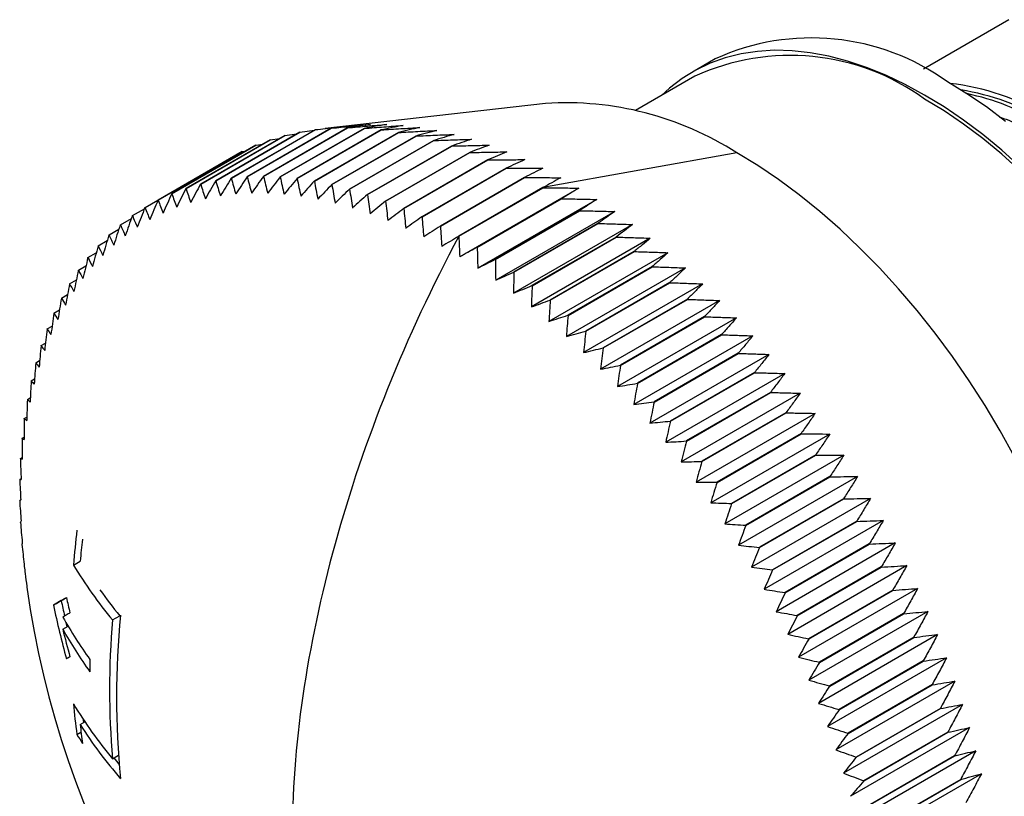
# Model space of a CAD drawing. Header units: millimetres. Extents: x 0 to 279, y 0 to 216.
# Tile 12 of 13: x 200 to 231, y 169 to 193. Entities that reach past the tile are written whole.
import ezdxf

# ---------------------------------------------------------------- set-up
doc = ezdxf.new("R2010")
doc.units = ezdxf.units.MM

msp = doc.modelspace()

# ---------------------------------------------------------------- linework, layer by layer
for p, q in [((230.79, 193.154), (228.141, 191.625)), ((221.686, 191.94), (220.979, 191.532)), ((221.054, 191.402), (219.216, 190.341)), ((216.431, 190.56), (209.599, 189.782)), ((208.346, 189.567), (205.737, 188.061)), ((205.741, 188.061), (208.35, 189.568)), ((208.814, 189.672), (206.205, 188.166)), ((206.209, 188.167), (208.818, 189.673)), ((209.296, 189.747), (206.687, 188.241)), ((206.691, 188.242), (209.299, 189.748)), ((209.789, 189.791), (207.18, 188.285)), ((207.184, 188.286), (209.793, 189.792)), ((210.295, 189.805), (207.686, 188.299)), ((207.69, 188.299), (210.299, 189.805)), ((210.81, 189.788), (208.201, 188.281)), ((208.206, 188.281), (210.814, 189.787)), ((208.35, 189.568), (208.723, 189.619)), ((211.336, 189.739), (208.727, 188.233)), ((208.731, 188.233), (211.34, 189.739)), ((208.818, 189.673), (209.264, 189.729)), ((211.87, 189.661), (209.261, 188.154)), ((209.266, 188.154), (211.874, 189.66)), ((212.412, 189.551), (209.804, 188.045)), ((209.808, 188.044), (212.417, 189.55)), ((207.453, 189.264), (204.844, 187.758)), ((204.847, 187.76), (207.456, 189.266)), ((207.892, 189.431), (205.283, 187.925)), ((205.287, 187.926), (207.896, 189.432)), ((207.456, 189.266), (207.668, 189.301)), ((207.896, 189.432), (208.191, 189.477)), ((212.962, 189.411), (210.353, 187.905)), ((210.357, 187.904), (212.966, 189.41)), ((213.517, 189.241), (210.908, 187.735)), ((210.912, 187.734), (213.521, 189.24)), ((207.029, 189.068), (204.42, 187.562)), ((204.424, 187.564), (207.033, 189.07)), ((207.033, 189.07), (207.155, 189.092)), ((214.077, 189.041), (211.468, 187.535)), ((211.472, 187.534), (214.081, 189.04)), ((222.359, 189.03), (216.347, 187.951)), ((204.016, 187.339), (206.625, 188.845)), ((206.625, 188.845), (206.65, 188.85)), ((214.641, 188.812), (212.032, 187.306)), ((212.036, 187.304), (214.645, 188.81)), ((215.208, 188.554), (212.599, 187.048)), ((212.603, 187.045), (215.212, 188.552)), ((215.777, 188.267), (213.168, 186.761)), ((213.172, 186.758), (215.781, 188.264)), ((216.347, 187.951), (213.738, 186.446)), ((213.742, 186.443), (216.351, 187.949)), ((217.458, 187.935), (213.77, 185.806)), ((216.917, 187.609), (214.308, 186.103)), ((214.312, 186.1), (216.921, 187.606)), ((218.016, 187.586), (214.328, 185.457)), ((203.626, 187.084), (203.998, 187.299)), ((217.486, 187.239), (214.877, 185.733)), ((214.881, 185.73), (217.49, 187.236)), ((218.572, 187.211), (214.884, 185.082)), ((203.253, 186.801), (203.592, 186.996)), ((219.125, 186.81), (215.438, 184.682)), ((218.053, 186.843), (215.444, 185.337)), ((215.448, 185.334), (218.057, 186.84)), ((202.899, 186.489), (203.207, 186.667)), ((202.564, 186.15), (202.844, 186.312)), ((219.676, 186.385), (215.988, 184.256)), ((218.617, 186.421), (216.008, 184.915)), ((216.012, 184.912), (218.621, 186.418)), ((202.248, 185.784), (202.503, 185.931)), ((220.222, 185.936), (216.534, 183.807)), ((219.177, 185.975), (216.568, 184.469)), ((216.572, 184.465), (219.181, 185.971)), ((201.953, 185.392), (202.184, 185.525)), ((220.762, 185.464), (217.075, 183.335)), ((219.732, 185.504), (217.123, 183.998)), ((217.127, 183.994), (219.736, 185.5)), ((201.678, 184.973), (201.887, 185.094)), ((221.297, 184.969), (217.609, 182.84)), ((220.281, 185.01), (217.672, 183.504)), ((217.676, 183.5), (220.285, 185.006)), ((201.425, 184.53), (201.613, 184.639)), ((221.824, 184.453), (218.136, 182.324)), ((220.823, 184.494), (218.214, 182.988)), ((218.218, 182.984), (220.827, 184.49)), ((201.193, 184.063), (201.362, 184.161)), ((222.343, 183.916), (218.655, 181.787)), ((221.358, 183.956), (218.749, 182.45)), ((218.753, 182.446), (221.362, 183.952)), ((200.983, 183.572), (201.135, 183.66)), ((200.795, 183.058), (200.931, 183.137)), ((222.853, 183.359), (219.165, 181.23)), ((221.883, 183.397), (219.274, 181.891)), ((219.278, 181.887), (221.887, 183.393)), ((222.399, 182.819), (219.79, 181.313)), ((219.794, 181.309), (222.403, 182.815)), ((200.63, 182.523), (200.75, 182.593)), ((223.353, 182.784), (219.665, 180.655)), ((223.842, 182.191), (220.154, 180.062)), ((222.904, 182.223), (220.295, 180.717)), ((220.299, 180.712), (222.908, 182.218)), ((200.488, 181.968), (200.594, 182.029)), ((224.319, 181.582), (220.631, 179.453)), ((223.398, 181.609), (220.789, 180.103)), ((220.793, 180.098), (223.402, 181.604)), ((200.37, 181.392), (200.462, 181.445)), ((224.784, 180.957), (221.096, 178.828)), ((223.88, 180.978), (221.271, 179.472)), ((221.274, 179.467), (223.883, 180.973)), ((200.274, 180.798), (200.353, 180.844)), ((200.203, 180.186), (200.27, 180.225)), ((225.236, 180.317), (221.548, 178.188)), ((224.348, 180.332), (221.739, 178.826)), ((221.743, 178.821), (224.351, 180.327)), ((200.155, 179.558), (200.21, 179.59)), ((225.673, 179.664), (221.985, 177.535)), ((224.802, 179.672), (222.193, 178.166)), ((222.197, 178.161), (224.805, 179.667)), ((200.131, 178.914), (200.175, 178.939)), ((226.096, 178.999), (222.408, 176.87)), ((225.241, 178.999), (222.632, 177.493)), ((222.636, 177.487), (225.245, 178.993)), ((226.503, 178.323), (222.815, 176.194)), ((225.665, 178.314), (223.056, 176.808)), ((223.059, 176.802), (225.668, 178.308)), ((226.893, 177.637), (223.205, 175.508)), ((226.073, 177.618), (223.464, 176.112)), ((223.467, 176.106), (226.076, 177.612)), ((227.267, 176.943), (223.579, 174.814)), ((226.463, 176.913), (223.854, 175.407)), ((223.857, 175.401), (226.466, 176.907)), ((201.795, 176.26), (202.004, 176.381)), ((227.622, 176.241), (223.934, 174.112)), ((226.835, 176.199), (224.227, 174.693)), ((224.229, 174.688), (226.838, 176.194)), ((227.96, 175.532), (224.272, 173.403)), ((227.19, 175.479), (224.581, 173.973)), ((224.583, 173.967), (227.192, 175.473)), ((201.418, 175.157), (201.175, 175.016)), ((203.006, 174.557), (203.232, 174.687)), ((228.278, 174.819), (224.59, 172.69)), ((227.525, 174.753), (224.916, 173.247)), ((224.918, 173.241), (227.527, 174.747)), ((201.468, 174.269), (201.631, 174.363)), ((201.601, 174.346), (201.573, 174.464)), ((228.577, 174.102), (224.89, 171.973)), ((227.84, 174.022), (225.232, 172.516)), ((225.234, 172.511), (227.843, 174.017)), ((228.856, 173.383), (225.169, 171.254)), ((228.136, 173.289), (225.527, 171.783)), ((225.529, 171.777), (228.138, 173.283)), ((229.115, 172.663), (225.427, 170.534)), ((228.411, 172.553), (225.802, 171.047)), ((225.804, 171.041), (228.413, 172.548)), ((229.353, 171.942), (225.665, 169.813)), ((228.664, 171.817), (226.055, 170.311)), ((226.057, 170.305), (228.666, 171.811)), ((202.116, 171.385), (202.101, 171.512)), ((202.004, 171.321), (202.148, 171.404)), ((229.569, 171.223), (225.881, 169.094)), ((201.905, 171.011), (202.031, 171.084)), ((228.896, 171.082), (226.287, 169.576)), ((226.289, 169.57), (228.898, 171.076)), ((203.006, 170.256), (203.193, 170.364)), ((229.764, 170.507), (226.076, 168.378)), ((229.106, 170.349), (226.497, 168.842)), ((226.499, 168.837), (229.108, 170.343)), ((229.936, 169.794), (226.248, 167.665)), ((229.294, 169.619), (226.685, 168.112)), ((226.686, 168.107), (229.295, 169.613))]:
    msp.add_line(p, q)
at = {"flags": 128}
for points in [[(228.178, 190.819), (227.575, 191.147), (226.974, 191.432), (226.377, 191.673), (225.787, 191.871), (225.205, 192.023), (224.633, 192.13), (224.074, 192.191), (223.529, 192.206), (223, 192.174), (222.49, 192.097), (222, 191.974), (221.531, 191.805), (221.086, 191.592), (220.665, 191.335), (220.272, 191.034), (220.017, 190.804)], [(230.687, 190.002), (230.09, 190.45), (229.489, 190.858), (228.885, 191.227)], [(231.152, 188.59), (230.57, 189.109), (229.979, 189.594), (229.383, 190.041), (228.782, 190.45), (228.178, 190.819)], [(231.148, 188.465), (230.567, 188.986), (229.978, 189.471), (229.381, 189.919), (228.781, 190.328), (228.178, 190.697)], [(208.346, 189.567), (208.347, 189.567), (208.347, 189.567), (208.348, 189.567), (208.348, 189.567), (208.348, 189.567), (208.349, 189.567), (208.349, 189.567), (208.35, 189.568)], [(208.814, 189.672), (208.815, 189.672), (208.815, 189.672), (208.816, 189.672), (208.816, 189.673), (208.817, 189.673), (208.817, 189.673), (208.818, 189.673), (208.818, 189.673)], [(209.296, 189.747), (209.296, 189.747), (209.297, 189.747), (209.297, 189.747), (209.298, 189.747), (209.298, 189.747), (209.298, 189.748), (209.299, 189.748), (209.299, 189.748)], [(209.789, 189.791), (209.79, 189.791), (209.79, 189.792), (209.791, 189.792), (209.791, 189.792), (209.792, 189.792), (209.792, 189.792), (209.793, 189.792), (209.793, 189.792)], [(210.295, 189.805), (210.295, 189.805), (210.296, 189.805), (210.296, 189.805), (210.297, 189.805), (210.297, 189.805), (210.298, 189.805), (210.298, 189.805), (210.299, 189.805)], [(210.81, 189.788), (210.811, 189.788), (210.811, 189.787), (210.812, 189.787), (210.812, 189.787), (210.813, 189.787), (210.813, 189.787), (210.814, 189.787), (210.814, 189.787)], [(211.336, 189.739), (211.336, 189.739), (211.337, 189.739), (211.337, 189.739), (211.338, 189.739), (211.338, 189.739), (211.339, 189.739), (211.34, 189.739), (211.34, 189.739)], [(211.87, 189.661), (211.871, 189.66), (211.871, 189.66), (211.872, 189.66), (211.872, 189.66), (211.873, 189.66), (211.873, 189.66), (211.874, 189.66), (211.874, 189.66)], [(212.412, 189.551), (212.413, 189.551), (212.414, 189.551), (212.414, 189.551), (212.415, 189.551), (212.415, 189.55), (212.416, 189.55), (212.416, 189.55), (212.417, 189.55)], [(207.453, 189.264), (207.453, 189.265), (207.454, 189.265), (207.454, 189.265), (207.455, 189.265), (207.455, 189.265), (207.455, 189.265), (207.456, 189.266), (207.456, 189.266)], [(207.892, 189.431), (207.893, 189.431), (207.893, 189.431), (207.893, 189.431), (207.894, 189.431), (207.894, 189.431), (207.895, 189.431), (207.895, 189.432), (207.896, 189.432)], [(212.962, 189.411), (212.962, 189.411), (212.963, 189.411), (212.963, 189.411), (212.964, 189.411), (212.964, 189.41), (212.965, 189.41), (212.965, 189.41), (212.966, 189.41)], [(213.517, 189.241), (213.517, 189.241), (213.518, 189.241), (213.518, 189.241), (213.519, 189.241), (213.519, 189.24), (213.52, 189.24), (213.52, 189.24), (213.521, 189.24)], [(207.029, 189.068), (207.03, 189.069), (207.03, 189.069), (207.03, 189.069), (207.031, 189.069), (207.031, 189.069), (207.032, 189.07), (207.032, 189.07), (207.033, 189.07)], [(214.077, 189.041), (214.077, 189.041), (214.078, 189.041), (214.078, 189.041), (214.079, 189.041), (214.079, 189.04), (214.08, 189.04), (214.08, 189.04), (214.081, 189.04)], [(230.966, 179.615), (230.521, 180.415), (230.05, 181.2), (229.556, 181.968), (229.038, 182.716), (228.5, 183.442), (227.942, 184.144), (227.367, 184.819), (226.776, 185.466), (226.171, 186.081), (225.555, 186.665), (224.928, 187.213), (224.293, 187.726), (223.652, 188.2), (223.006, 188.636), (222.359, 189.03)], [(214.641, 188.812), (214.641, 188.812), (214.642, 188.812), (214.642, 188.811), (214.643, 188.811), (214.643, 188.811), (214.644, 188.811), (214.644, 188.81), (214.645, 188.81)], [(207.18, 188.285), (207.181, 188.285), (207.181, 188.285), (207.182, 188.285), (207.182, 188.285), (207.183, 188.286), (207.183, 188.286), (207.184, 188.286), (207.184, 188.286)], [(207.686, 188.299), (207.686, 188.299), (207.687, 188.299), (207.687, 188.299), (207.688, 188.299), (207.688, 188.299), (207.689, 188.299), (207.689, 188.299), (207.69, 188.299)], [(208.201, 188.281), (208.202, 188.281), (208.202, 188.281), (208.203, 188.281), (208.203, 188.281), (208.204, 188.281), (208.204, 188.281), (208.205, 188.281), (208.206, 188.281)], [(215.208, 188.554), (215.208, 188.553), (215.209, 188.553), (215.209, 188.553), (215.21, 188.553), (215.21, 188.552), (215.211, 188.552), (215.211, 188.552), (215.212, 188.552)], [(205.737, 188.061), (205.738, 188.061), (205.738, 188.061), (205.739, 188.061), (205.739, 188.061), (205.74, 188.061), (205.74, 188.061), (205.74, 188.061), (205.741, 188.061)], [(206.205, 188.166), (206.206, 188.166), (206.206, 188.166), (206.207, 188.166), (206.207, 188.166), (206.208, 188.167), (206.208, 188.167), (206.209, 188.167), (206.209, 188.167)], [(206.687, 188.241), (206.687, 188.241), (206.688, 188.241), (206.688, 188.241), (206.689, 188.241), (206.689, 188.241), (206.69, 188.241), (206.69, 188.242), (206.691, 188.242)], [(208.727, 188.233), (208.728, 188.233), (208.728, 188.233), (208.729, 188.233), (208.729, 188.233), (208.73, 188.233), (208.73, 188.233), (208.731, 188.233), (208.731, 188.233)], [(209.261, 188.154), (209.262, 188.154), (209.262, 188.154), (209.263, 188.154), (209.263, 188.154), (209.264, 188.154), (209.264, 188.154), (209.265, 188.154), (209.266, 188.154)], [(209.804, 188.045), (209.804, 188.045), (209.805, 188.045), (209.805, 188.045), (209.806, 188.044), (209.806, 188.044), (209.807, 188.044), (209.807, 188.044), (209.808, 188.044)], [(215.777, 188.267), (215.777, 188.266), (215.778, 188.266), (215.778, 188.266), (215.779, 188.266), (215.779, 188.265), (215.78, 188.265), (215.78, 188.265), (215.781, 188.264)], [(204.844, 187.758), (204.844, 187.759), (204.845, 187.759), (204.845, 187.759), (204.846, 187.759), (204.846, 187.759), (204.846, 187.759), (204.847, 187.76), (204.847, 187.76)], [(205.283, 187.925), (205.284, 187.925), (205.284, 187.925), (205.285, 187.925), (205.285, 187.925), (205.285, 187.925), (205.286, 187.925), (205.286, 187.926), (205.287, 187.926)], [(210.353, 187.905), (210.353, 187.905), (210.354, 187.905), (210.354, 187.905), (210.355, 187.905), (210.355, 187.904), (210.356, 187.904), (210.356, 187.904), (210.357, 187.904)], [(210.908, 187.735), (210.908, 187.735), (210.909, 187.735), (210.909, 187.735), (210.91, 187.734), (210.91, 187.734), (210.911, 187.734), (210.911, 187.734), (210.912, 187.734)], [(216.347, 187.951), (216.347, 187.951), (216.348, 187.951), (216.348, 187.95), (216.349, 187.95), (216.349, 187.95), (216.35, 187.95), (216.351, 187.949), (216.351, 187.949)], [(204.42, 187.562), (204.421, 187.562), (204.421, 187.563), (204.422, 187.563), (204.422, 187.563), (204.422, 187.563), (204.423, 187.564), (204.423, 187.564), (204.424, 187.564)], [(211.468, 187.535), (211.468, 187.535), (211.469, 187.535), (211.469, 187.535), (211.47, 187.534), (211.47, 187.534), (211.471, 187.534), (211.472, 187.534), (211.472, 187.534)], [(216.917, 187.609), (216.917, 187.608), (216.918, 187.608), (216.918, 187.608), (216.919, 187.607), (216.919, 187.607), (216.92, 187.607), (216.92, 187.606), (216.921, 187.606)], [(203.623, 187.082), (203.623, 187.082), (203.624, 187.082), (203.624, 187.083), (203.624, 187.083), (203.625, 187.083), (203.625, 187.084), (203.625, 187.084), (203.626, 187.084)], [(204.013, 187.337), (204.013, 187.337), (204.014, 187.337), (204.014, 187.337), (204.015, 187.338), (204.015, 187.338), (204.015, 187.338), (204.016, 187.338), (204.016, 187.339)], [(212.032, 187.306), (212.032, 187.306), (212.033, 187.306), (212.033, 187.305), (212.034, 187.305), (212.034, 187.305), (212.035, 187.305), (212.036, 187.304), (212.036, 187.304)], [(217.486, 187.239), (217.486, 187.239), (217.487, 187.238), (217.487, 187.238), (217.488, 187.238), (217.488, 187.237), (217.489, 187.237), (217.489, 187.236), (217.49, 187.236)], [(203.25, 186.799), (203.251, 186.799), (203.251, 186.799), (203.251, 186.799), (203.252, 186.8), (203.252, 186.8), (203.253, 186.8), (203.253, 186.801), (203.253, 186.801)], [(212.599, 187.048), (212.599, 187.047), (212.6, 187.047), (212.6, 187.047), (212.601, 187.047), (212.601, 187.046), (212.602, 187.046), (212.603, 187.046), (212.603, 187.045)], [(213.168, 186.761), (213.168, 186.76), (213.169, 186.76), (213.169, 186.76), (213.17, 186.759), (213.17, 186.759), (213.171, 186.759), (213.172, 186.759), (213.172, 186.758)], [(218.053, 186.843), (218.053, 186.843), (218.054, 186.842), (218.054, 186.842), (218.055, 186.841), (218.055, 186.841), (218.056, 186.841), (218.056, 186.84), (218.057, 186.84)], [(202.896, 186.487), (202.897, 186.487), (202.897, 186.488), (202.897, 186.488), (202.898, 186.488), (202.898, 186.488), (202.898, 186.489), (202.899, 186.489), (202.899, 186.489)], [(202.561, 186.148), (202.562, 186.148), (202.562, 186.148), (202.562, 186.149), (202.563, 186.149), (202.563, 186.149), (202.563, 186.15), (202.564, 186.15), (202.564, 186.15)], [(213.738, 186.446), (213.672, 186.406), (213.606, 186.366), (213.54, 186.326), (213.474, 186.287), (213.409, 186.247), (213.343, 186.207), (213.277, 186.168), (213.212, 186.128)], [(213.742, 186.443), (213.742, 186.443), (213.741, 186.443), (213.741, 186.444), (213.74, 186.444), (213.74, 186.444), (213.739, 186.445), (213.739, 186.445), (213.738, 186.445)], [(218.617, 186.421), (218.617, 186.421), (218.618, 186.421), (218.618, 186.42), (218.619, 186.42), (218.619, 186.419), (218.62, 186.419), (218.62, 186.418), (218.621, 186.418)], [(214.308, 186.103), (214.24, 186.065), (214.173, 186.028), (214.105, 185.991), (214.038, 185.954), (213.971, 185.917), (213.904, 185.88), (213.837, 185.843), (213.77, 185.806)], [(214.308, 186.103), (214.308, 186.102), (214.309, 186.102), (214.309, 186.102), (214.31, 186.101), (214.31, 186.101), (214.311, 186.101), (214.312, 186.1), (214.312, 186.1)], [(219.177, 185.975), (219.177, 185.974), (219.178, 185.974), (219.178, 185.973), (219.179, 185.973), (219.179, 185.973), (219.18, 185.972), (219.18, 185.972), (219.181, 185.971)], [(202.246, 185.781), (202.246, 185.782), (202.246, 185.782), (202.247, 185.782), (202.247, 185.783), (202.247, 185.783), (202.248, 185.783), (202.248, 185.784), (202.248, 185.784)], [(214.877, 185.733), (214.877, 185.733), (214.878, 185.732), (214.878, 185.732), (214.879, 185.731), (214.879, 185.731), (214.88, 185.731), (214.881, 185.73), (214.881, 185.73)], [(201.951, 185.389), (201.951, 185.389), (201.951, 185.389), (201.951, 185.39), (201.952, 185.39), (201.952, 185.391), (201.952, 185.391), (201.953, 185.391), (201.953, 185.392)], [(215.444, 185.337), (215.444, 185.337), (215.445, 185.336), (215.445, 185.336), (215.446, 185.335), (215.446, 185.335), (215.447, 185.335), (215.448, 185.334), (215.448, 185.334)], [(219.732, 185.504), (219.732, 185.504), (219.733, 185.503), (219.733, 185.503), (219.734, 185.502), (219.734, 185.502), (219.735, 185.501), (219.736, 185.501), (219.736, 185.5)], [(201.676, 184.97), (201.676, 184.97), (201.677, 184.971), (201.677, 184.971), (201.677, 184.972), (201.677, 184.972), (201.678, 184.973), (201.678, 184.973), (201.678, 184.973)], [(220.281, 185.01), (220.281, 185.01), (220.282, 185.009), (220.283, 185.009), (220.283, 185.008), (220.284, 185.008), (220.284, 185.007), (220.285, 185.007), (220.285, 185.006)], [(216.008, 184.915), (216.008, 184.915), (216.009, 184.914), (216.009, 184.914), (216.01, 184.914), (216.01, 184.913), (216.011, 184.913), (216.012, 184.912), (216.012, 184.912)], [(201.423, 184.527), (201.423, 184.527), (201.423, 184.527), (201.423, 184.528), (201.424, 184.528), (201.424, 184.529), (201.424, 184.529), (201.424, 184.53), (201.425, 184.53)], [(216.568, 184.469), (216.568, 184.468), (216.569, 184.468), (216.569, 184.467), (216.57, 184.467), (216.57, 184.466), (216.571, 184.466), (216.572, 184.466), (216.572, 184.465)], [(220.823, 184.494), (220.824, 184.493), (220.824, 184.493), (220.825, 184.492), (220.825, 184.492), (220.826, 184.491), (220.826, 184.491), (220.827, 184.49), (220.827, 184.49)], [(201.191, 184.059), (201.191, 184.059), (201.191, 184.06), (201.191, 184.06), (201.192, 184.061), (201.192, 184.061), (201.192, 184.062), (201.192, 184.062), (201.193, 184.063)], [(217.123, 183.998), (217.123, 183.998), (217.124, 183.997), (217.124, 183.997), (217.125, 183.996), (217.126, 183.996), (217.126, 183.995), (217.127, 183.995), (217.127, 183.994)], [(221.358, 183.956), (221.358, 183.955), (221.359, 183.955), (221.359, 183.954), (221.36, 183.954), (221.36, 183.953), (221.361, 183.953), (221.361, 183.952), (221.362, 183.952)], [(200.981, 183.568), (200.981, 183.568), (200.981, 183.569), (200.982, 183.569), (200.982, 183.57), (200.982, 183.57), (200.982, 183.571), (200.982, 183.571), (200.983, 183.572)], [(217.672, 183.504), (217.673, 183.504), (217.673, 183.503), (217.674, 183.503), (217.674, 183.502), (217.675, 183.502), (217.675, 183.501), (217.676, 183.501), (217.676, 183.5)], [(221.883, 183.397), (221.884, 183.397), (221.884, 183.396), (221.885, 183.396), (221.885, 183.395), (221.886, 183.395), (221.886, 183.394), (221.887, 183.394), (221.887, 183.393)], [(200.794, 183.054), (200.794, 183.055), (200.794, 183.055), (200.794, 183.056), (200.794, 183.056), (200.794, 183.057), (200.795, 183.057), (200.795, 183.058), (200.795, 183.058)], [(218.214, 182.988), (218.215, 182.987), (218.215, 182.987), (218.216, 182.986), (218.216, 182.986), (218.217, 182.985), (218.217, 182.985), (218.218, 182.984), (218.218, 182.984)], [(222.399, 182.819), (222.4, 182.819), (222.4, 182.818), (222.401, 182.818), (222.401, 182.817), (222.402, 182.817), (222.402, 182.816), (222.403, 182.815), (222.403, 182.815)], [(200.629, 182.519), (200.629, 182.52), (200.629, 182.52), (200.629, 182.521), (200.63, 182.521), (200.63, 182.522), (200.63, 182.522), (200.63, 182.523), (200.63, 182.523)], [(218.749, 182.45), (218.749, 182.449), (218.75, 182.449), (218.75, 182.448), (218.751, 182.448), (218.751, 182.447), (218.752, 182.447), (218.752, 182.446), (218.753, 182.446)], [(222.904, 182.223), (222.905, 182.222), (222.905, 182.222), (222.906, 182.221), (222.906, 182.22), (222.907, 182.22), (222.907, 182.219), (222.908, 182.219), (222.908, 182.218)], [(200.487, 181.963), (200.487, 181.964), (200.487, 181.964), (200.488, 181.965), (200.488, 181.965), (200.488, 181.966), (200.488, 181.966), (200.488, 181.967), (200.488, 181.968)], [(219.274, 181.891), (219.275, 181.891), (219.275, 181.89), (219.276, 181.89), (219.276, 181.889), (219.277, 181.889), (219.277, 181.888), (219.278, 181.887), (219.278, 181.887)], [(223.398, 181.609), (223.399, 181.608), (223.399, 181.607), (223.4, 181.607), (223.4, 181.606), (223.401, 181.606), (223.401, 181.605), (223.402, 181.604), (223.402, 181.604)], [(200.369, 181.388), (200.369, 181.388), (200.369, 181.389), (200.369, 181.389), (200.369, 181.39), (200.369, 181.39), (200.369, 181.391), (200.37, 181.392), (200.37, 181.392)], [(219.79, 181.313), (219.791, 181.313), (219.791, 181.312), (219.792, 181.312), (219.792, 181.311), (219.793, 181.31), (219.793, 181.31), (219.794, 181.309), (219.794, 181.309)], [(223.88, 180.978), (223.88, 180.977), (223.881, 180.977), (223.881, 180.976), (223.881, 180.976), (223.882, 180.975), (223.882, 180.974), (223.883, 180.974), (223.883, 180.973)], [(200.274, 180.793), (200.274, 180.794), (200.274, 180.794), (200.274, 180.795), (200.274, 180.796), (200.274, 180.796), (200.274, 180.797), (200.274, 180.797), (200.274, 180.798)], [(220.295, 180.717), (220.296, 180.716), (220.296, 180.715), (220.297, 180.715), (220.297, 180.714), (220.298, 180.714), (220.298, 180.713), (220.299, 180.713), (220.299, 180.712)], [(200.202, 180.181), (200.202, 180.182), (200.203, 180.182), (200.203, 180.183), (200.203, 180.184), (200.203, 180.184), (200.203, 180.185), (200.203, 180.185), (200.203, 180.186)], [(220.789, 180.103), (220.79, 180.102), (220.79, 180.101), (220.791, 180.101), (220.791, 180.1), (220.792, 180.099), (220.792, 180.099), (220.793, 180.098), (220.793, 180.098)], [(224.348, 180.332), (224.348, 180.331), (224.349, 180.331), (224.349, 180.33), (224.35, 180.33), (224.35, 180.329), (224.351, 180.328), (224.351, 180.328), (224.351, 180.327)], [(200.155, 179.553), (200.155, 179.553), (200.155, 179.554), (200.155, 179.555), (200.155, 179.555), (200.155, 179.556), (200.155, 179.556), (200.155, 179.557), (200.155, 179.558)], [(221.271, 179.472), (221.271, 179.471), (221.272, 179.471), (221.272, 179.47), (221.273, 179.469), (221.273, 179.469), (221.273, 179.468), (221.274, 179.468), (221.274, 179.467)], [(224.802, 179.672), (224.802, 179.671), (224.803, 179.671), (224.803, 179.67), (224.804, 179.669), (224.804, 179.669), (224.805, 179.668), (224.805, 179.667), (224.805, 179.667)], [(200.131, 178.909), (200.131, 178.909), (200.131, 178.91), (200.131, 178.91), (200.131, 178.911), (200.131, 178.912), (200.131, 178.912), (200.131, 178.913), (200.131, 178.914)], [(221.739, 178.826), (221.739, 178.825), (221.74, 178.825), (221.74, 178.824), (221.741, 178.823), (221.741, 178.823), (221.742, 178.822), (221.742, 178.822), (221.743, 178.821)], [(225.241, 178.999), (225.242, 178.998), (225.242, 178.997), (225.243, 178.997), (225.243, 178.996), (225.243, 178.995), (225.244, 178.995), (225.244, 178.994), (225.245, 178.993)], [(200.165, 178.275), (200.16, 178.272), (200.155, 178.269), (200.15, 178.267), (200.146, 178.264), (200.142, 178.262), (200.138, 178.259), (200.134, 178.257), (200.131, 178.255)], [(200.131, 178.25), (200.131, 178.251), (200.131, 178.251), (200.131, 178.252), (200.131, 178.253), (200.131, 178.253), (200.131, 178.254), (200.131, 178.255), (200.131, 178.255)], [(225.665, 178.314), (225.666, 178.313), (225.666, 178.312), (225.666, 178.312), (225.667, 178.311), (225.667, 178.31), (225.668, 178.31), (225.668, 178.309), (225.668, 178.308)], [(222.193, 178.166), (222.194, 178.165), (222.194, 178.165), (222.194, 178.164), (222.195, 178.163), (222.195, 178.163), (222.196, 178.162), (222.196, 178.161), (222.197, 178.161)], [(226.073, 177.618), (226.073, 177.617), (226.073, 177.617), (226.074, 177.616), (226.074, 177.615), (226.074, 177.614), (226.075, 177.614), (226.075, 177.613), (226.076, 177.612)], [(200.155, 177.579), (200.155, 177.579), (200.155, 177.58), (200.155, 177.581), (200.155, 177.581), (200.155, 177.582), (200.155, 177.583), (200.155, 177.583), (200.155, 177.584)], [(222.632, 177.493), (222.633, 177.492), (222.633, 177.491), (222.634, 177.491), (222.634, 177.49), (222.635, 177.489), (222.635, 177.489), (222.635, 177.488), (222.636, 177.487)], [(200.203, 176.895), (200.203, 176.896), (200.203, 176.896), (200.203, 176.897), (200.203, 176.898), (200.203, 176.898), (200.203, 176.899), (200.202, 176.9), (200.202, 176.9)], [(223.056, 176.808), (223.057, 176.807), (223.057, 176.806), (223.057, 176.806), (223.058, 176.805), (223.058, 176.804), (223.059, 176.804), (223.059, 176.803), (223.059, 176.802)], [(226.463, 176.913), (226.463, 176.912), (226.464, 176.911), (226.464, 176.911), (226.464, 176.91), (226.465, 176.909), (226.465, 176.909), (226.465, 176.908), (226.466, 176.907)], [(223.464, 176.112), (223.464, 176.111), (223.464, 176.11), (223.465, 176.11), (223.465, 176.109), (223.466, 176.108), (223.466, 176.108), (223.466, 176.107), (223.467, 176.106)], [(226.835, 176.199), (226.836, 176.199), (226.836, 176.198), (226.837, 176.197), (226.837, 176.196), (226.837, 176.196), (226.838, 176.195), (226.838, 176.194), (226.838, 176.194)], [(227.19, 175.479), (227.19, 175.478), (227.19, 175.478), (227.191, 175.477), (227.191, 175.476), (227.191, 175.475), (227.192, 175.475), (227.192, 175.474), (227.192, 175.473)], [(201.175, 175.016), (201.22, 175.043), (201.267, 175.07), (201.316, 175.098), (201.366, 175.127), (201.417, 175.156), (201.47, 175.187), (201.524, 175.218), (201.58, 175.25)], [(201.418, 175.157), (201.463, 175.183), (201.509, 175.209), (201.557, 175.237), (201.58, 175.25)], [(223.854, 175.407), (223.854, 175.406), (223.855, 175.405), (223.855, 175.405), (223.855, 175.404), (223.856, 175.403), (223.856, 175.402), (223.857, 175.402), (223.857, 175.401)], [(201.689, 174.776), (201.66, 174.76), (201.631, 174.743), (201.603, 174.727), (201.575, 174.711), (201.548, 174.695), (201.521, 174.679), (201.494, 174.664), (201.468, 174.649)], [(224.227, 174.693), (224.227, 174.692), (224.227, 174.692), (224.228, 174.691), (224.228, 174.69), (224.228, 174.69), (224.229, 174.689), (224.229, 174.688), (224.229, 174.688)], [(227.525, 174.753), (227.525, 174.752), (227.526, 174.751), (227.526, 174.751), (227.526, 174.75), (227.526, 174.749), (227.527, 174.749), (227.527, 174.748), (227.527, 174.747)], [(224.581, 173.973), (224.581, 173.972), (224.581, 173.971), (224.582, 173.971), (224.582, 173.97), (224.582, 173.969), (224.583, 173.969), (224.583, 173.968), (224.583, 173.967)], [(227.84, 174.022), (227.841, 174.022), (227.841, 174.021), (227.841, 174.02), (227.842, 174.02), (227.842, 174.019), (227.842, 174.018), (227.843, 174.017), (227.843, 174.017)], [(201.689, 173.416), (201.675, 173.408), (201.661, 173.4), (201.647, 173.392), (201.634, 173.384), (201.62, 173.376), (201.607, 173.369), (201.593, 173.361), (201.58, 173.353)], [(224.916, 173.247), (224.916, 173.246), (224.917, 173.245), (224.917, 173.245), (224.917, 173.244), (224.918, 173.243), (224.918, 173.243), (224.918, 173.242), (224.918, 173.241)], [(228.136, 173.289), (228.136, 173.288), (228.136, 173.287), (228.137, 173.287), (228.137, 173.286), (228.137, 173.285), (228.138, 173.284), (228.138, 173.284), (228.138, 173.283)], [(225.232, 172.516), (225.232, 172.516), (225.232, 172.515), (225.232, 172.514), (225.233, 172.513), (225.233, 172.513), (225.233, 172.512), (225.234, 172.511), (225.234, 172.511)], [(228.411, 172.553), (228.411, 172.553), (228.411, 172.552), (228.411, 172.551), (228.412, 172.55), (228.412, 172.55), (228.412, 172.549), (228.412, 172.548), (228.413, 172.548)], [(228.664, 171.817), (228.664, 171.816), (228.665, 171.816), (228.665, 171.815), (228.665, 171.814), (228.665, 171.814), (228.666, 171.813), (228.666, 171.812), (228.666, 171.811)], [(225.527, 171.783), (225.527, 171.782), (225.528, 171.781), (225.528, 171.78), (225.528, 171.78), (225.528, 171.779), (225.529, 171.778), (225.529, 171.778), (225.529, 171.777)], [(225.802, 171.047), (225.802, 171.046), (225.802, 171.046), (225.802, 171.045), (225.803, 171.044), (225.803, 171.044), (225.803, 171.043), (225.803, 171.042), (225.804, 171.041)], [(228.896, 171.082), (228.896, 171.081), (228.897, 171.08), (228.897, 171.08), (228.897, 171.079), (228.897, 171.078), (228.897, 171.078), (228.898, 171.077), (228.898, 171.076)], [(203.214, 170.093), (203.141, 170.185), (203.06, 170.287)], [(226.055, 170.311), (226.056, 170.31), (226.056, 170.31), (226.056, 170.309), (226.056, 170.308), (226.056, 170.308), (226.057, 170.307), (226.057, 170.306), (226.057, 170.305)], [(229.106, 170.349), (229.106, 170.348), (229.107, 170.347), (229.107, 170.346), (229.107, 170.346), (229.107, 170.345), (229.107, 170.344), (229.107, 170.344), (229.108, 170.343)], [(226.287, 169.576), (226.287, 169.575), (226.288, 169.574), (226.288, 169.574), (226.288, 169.573), (226.288, 169.572), (226.289, 169.572), (226.289, 169.571), (226.289, 169.57)], [(229.294, 169.619), (229.294, 169.618), (229.294, 169.617), (229.294, 169.616), (229.294, 169.616), (229.295, 169.615), (229.295, 169.614), (229.295, 169.614), (229.295, 169.613)]]:
    msp.add_lwpolyline(points, dxfattribs=at)
for centre, radius, start, end in [((224.673, 185.4), 7.19, 54.1409, 114.5486), ((224.011, 184.943), 7.104, 54.088, 114.6016), ((228.122, 183.825), 7.403, 58.6827, 83.4483), ((228.12, 183.637), 7.436, 58.8185, 80.8759), ((227.895, 183.319), 7.709, 59.0907, 78.1191), ((217.058, 180.741), 9.839, 57.4021, 93.6532), ((252.819, 157.558), 55.018, 146.0481, 146.7111), ((223.556, 192.344), 16.867, 193.9237, 195.6882), ((255.13, 153.984), 58.553, 144.12258, 144.74263), ((225.072, 192.304), 17.837, 192.9755, 194.6873), ((257.838, 149.725), 62.852, 142.16115, 142.73619), ((226.595, 192.197), 18.801, 192.0213, 193.6844), ((247.492, 165.482), 47.469, 151.5978, 152.3771), ((219.099, 192.082), 13.95, 196.7494, 198.7018), ((249.057, 163.213), 49.587, 149.7866, 150.5292), ((220.565, 192.232), 14.921, 195.8088, 197.693), ((250.816, 160.598), 52.072, 147.9365, 148.6403), ((222.052, 192.32), 15.894, 194.8675, 196.6893), ((261.069, 144.57), 68.163, 140.16551, 140.69344), ((228.121, 192.023), 19.757, 191.0597, 192.6777), ((265.006, 138.204), 74.85, 138.13762, 138.61642), ((229.646, 191.78), 20.701, 190.0892, 191.6652), ((269.928, 130.145), 83.471, 136.07979, 136.50751), ((231.167, 191.468), 21.632, 189.1084, 190.6454), ((244.805, 169.21), 44.056, 155.1015, 155.9487), ((216.249, 191.605), 12.033, 198.6373, 200.7467), ((246.085, 167.465), 45.644, 153.3695, 154.1836), ((217.659, 191.872), 12.987, 197.6914, 199.7186), ((276.287, 119.615), 94.925, 133.99464, 134.36945), ((232.678, 191.087), 22.547, 188.1161, 189.6165), ((284.858, 105.273), 110.764, 131.88509, 132.20532), ((234.176, 190.636), 23.445, 187.1108, 188.577), ((243.629, 170.752), 42.661, 156.7938, 157.6724), ((214.874, 191.283), 11.093, 199.5897, 201.7901), ((297.107, 84.581), 133.916, 129.75435, 130.01853), ((235.659, 190.115), 24.324, 186.0914, 187.5254), ((241.517, 173.335), 40.311, 160.0606, 160.9972), ((212.246, 190.484), 9.267, 201.5273, 203.9409), ((242.539, 172.12), 41.422, 158.4467, 159.3551), ((213.538, 190.909), 10.169, 200.5519, 202.853), ((316.17, 52.108), 170.655, 127.60589, 127.81276), ((237.122, 189.524), 25.184, 185.0566, 186.4603), ((240.552, 174.416), 39.304, 161.6359, 162.5996), ((211.002, 190.014), 8.388, 202.5206, 205.0602), ((350.197, -6.262), 237.281, 125.44341, 125.59194), ((238.563, 188.863), 26.024, 184.0052, 185.3801), ((429.04, -142.239), 393.499, 123.27077, 123.36023), ((239.979, 188.133), 26.843, 182.9359, 184.2836), ((239.633, 175.377), 38.38, 163.1734, 164.1629), ((209.809, 189.499), 7.537, 203.5369, 206.2186), ((238.749, 176.23), 37.522, 164.6739, 165.6882), ((208.673, 188.945), 6.718, 204.583, 207.4258), ((241.369, 187.334), 27.641, 181.8476, 183.1692), ((242.729, 186.466), 28.419, 180.739, 182.0356), ((237.894, 176.985), 36.717, 166.1382, 167.1764), ((207.596, 188.354), 5.933, 205.6672, 208.694), ((37.464, 537.984), 394.406, 296.64305, 296.73231), ((244.059, 185.531), 29.179, 179.609, 180.8815), ((237.06, 177.648), 35.952, 167.5674, 168.6289), ((206.582, 187.73), 5.186, 206.8001, 210.0389), ((116.669, 401.481), 237.644, 294.41132, 294.55963), ((245.357, 184.528), 29.92, 178.4562, 179.7054), ((236.241, 178.228), 35.217, 168.9625, 170.0466), ((205.634, 187.076), 4.48, 207.9957, 211.481), ((150.914, 342.868), 170.839, 292.19046, 292.3971), ((246.624, 183.457), 30.646, 177.2795, 178.5059), ((235.434, 178.728), 34.502, 170.3247, 171.4309), ((204.755, 186.397), 3.819, 209.273, 213.0477), ((170.182, 310.213), 134.027, 289.98462, 290.24858), ((247.858, 182.32), 31.359, 176.0776, 177.2818), ((234.633, 179.153), 33.8, 171.655, 172.7831), ((203.949, 185.697), 3.204, 210.6579, 214.7768), ((182.656, 289.34), 110.837, 287.79774, 288.11777), ((249.059, 181.116), 32.062, 174.8493, 176.0316), ((233.836, 179.507), 33.105, 172.9546, 174.1044), ((203.217, 184.978), 2.64, 212.1878, 216.7214), ((191.48, 274.798), 94.977, 285.63352, 286.00813), ((250.23, 179.845), 32.758, 173.5933, 174.7539), ((233.039, 179.793), 32.41, 174.2248, 175.3963), ((202.561, 184.246), 2.128, 213.9176, 218.959), ((198.121, 264.044), 83.51, 283.49536, 283.92287), ((251.37, 178.506), 33.452, 172.3086, 173.4475), ((232.241, 180.013), 31.711, 175.4668, 176.66), ((201.983, 183.504), 1.671, 215.9325, 221.6066), ((203.353, 255.729), 74.879, 281.38633, 281.86493), ((252.482, 177.1), 34.15, 170.9937, 172.1109), ((231.439, 180.169), 31.004, 176.6817, 177.897), ((201.484, 182.756), 1.271, 218.3713, 224.8491), ((207.625, 249.075), 68.186, 279.30918, 279.83692), ((253.568, 175.623), 34.857, 169.6477, 170.7428), ((230.633, 180.262), 30.285, 177.8709, 179.1086), ((201.066, 182.008), 0.929, 221.4755, 228.9932), ((211.213, 243.596), 62.87, 277.26629, 277.84115), ((254.632, 174.075), 35.581, 168.2692, 169.342), ((229.821, 180.296), 29.552, 179.0355, 180.2962), ((200.728, 181.263), 0.649, 225.7031, 234.5772), ((214.296, 238.977), 58.568, 275.2597, 275.87958), ((255.678, 172.451), 36.33, 166.8571, 167.9071), ((229.004, 180.27), 28.801, 180.1768, 181.4612), ((200.469, 180.527), 0.432, 232.0164, 242.5955), ((216.995, 235.002), 55.031, 273.2911, 273.9539), ((256.71, 170.749), 37.114, 165.4105, 166.4369), ((200.286, 179.811), 0.285, 242.6876, 254.8936), ((228.18, 180.187), 28.033, 181.2959, 182.6049), ((219.394, 231.521), 52.083, 271.3617, 272.0654), ((257.735, 168.963), 37.944, 163.9282, 164.9302), ((200.159, 179.152), 0.24, 263.2392, 274.1364), ((227.352, 180.047), 27.244, 182.3942, 183.7287), ((221.553, 228.422), 49.596, 269.4727, 270.2151), ((258.759, 167.085), 38.832, 162.4093, 163.386), ((226.518, 179.852), 26.436, 183.4729, 184.834), ((223.516, 225.624), 47.476, 267.6246, 268.4038), ((259.791, 165.108), 39.796, 160.853, 161.8033), ((200.375, 177.49), 0.239, 145.9485, 156.8656), ((225.681, 179.602), 25.606, 184.533, 185.9222), ((231.027, 173.813), 29.334, 173.103, 175.2148), ((225.314, 223.064), 45.65, 265.8179, 266.632), ((260.84, 163.019), 40.852, 159.2585, 160.1812), ((231.746, 173.499), 29.881, 173.1636, 174.4646), ((200.488, 176.887), 0.286, 165.1604, 177.3624), ((224.842, 179.3), 24.757, 185.576, 186.9946), ((226.973, 220.695), 44.062, 264.0527, 264.8998), ((261.919, 160.805), 42.024, 157.6252, 158.5188), ((200.71, 176.266), 0.44, 177.4784, 186.4764), ((229.077, 179.58), 29, 186.659, 187.1008), ((213.848, 183.548), 14.085, 211.1601, 219.6708), ((228.51, 218.478), 42.666, 262.3288, 263.2073), ((263.042, 158.447), 43.336, 155.9526, 156.8157), ((224.064, 178.955), 23.949, 187.1016, 188.0518), ((201.05, 175.669), 0.702, 185.5873, 187.934), ((229.077, 179.58), 29, 187.9424, 231.4275), ((214.457, 183.875), 14.505, 215.302, 219.3034), ((229.938, 216.384), 41.427, 260.646, 261.5542), ((232.751, 182.167), 31.929, 192.5102, 193.383), ((264.226, 155.921), 44.823, 154.2404, 155.0714), ((231.93, 181.629), 31.458, 192.1343, 195.2524), ((231.567, 181.51), 30.81, 191.8991, 192.8063), ((213.109, 181.147), 13.332, 209.1719, 215.8944), ((228.673, 172.406), 25.757, 175.2107, 184.7893), ((229.028, 172.171), 25.896, 174.393, 185.607), ((231.269, 214.389), 40.315, 259.0037, 259.9402), ((265.492, 153.197), 46.523, 152.4886, 153.2855), ((232.387, 181.839), 31.833, 193.7573, 195.3429), ((213.109, 180.767), 13.332, 209.1719, 215.8944), ((232.508, 212.473), 39.307, 257.4012, 258.3648), ((266.866, 150.236), 48.487, 150.6971, 151.4583), ((227.592, 173.141), 25.285, 179.5698, 180.4302), ((233.663, 210.62), 38.383, 255.8377, 256.8271), ((268.383, 146.987), 50.779, 148.8664, 149.5898), ((234.737, 208.818), 37.525, 254.3123, 255.3265), ((270.085, 143.381), 53.481, 146.997, 147.6807), ((213.848, 179.247), 14.085, 211.1601, 219.6708), ((221.919, 173.813), 20.21, 185.2632, 187.9705), ((235.733, 207.056), 36.72, 252.8239, 253.862), ((272.028, 139.327), 56.703, 145.0899, 145.7317), ((222.002, 173.499), 20.116, 186.2155, 187.9092), ((214.19, 179.096), 14.456, 212.5407, 220.8523), ((236.654, 205.325), 35.955, 251.3713, 252.4327), ((213.036, 177.657), 12.964, 210.8417, 212.2954), ((274.289, 134.699), 60.594, 143.14626, 143.74406), ((237.5, 203.619), 35.22, 249.9535, 251.0374), ((276.973, 129.321), 65.362, 141.16749, 141.71923), ((238.272, 201.932), 34.505, 248.569, 249.6752), ((280.231, 122.936), 71.305, 139.15546, 139.65907)]:
    msp.add_arc(centre, radius, start, end)
for points, knots in [([(230.482, 190.144), (230.503, 190.137), (230.737, 190.067), (231.197, 189.863), (231.636, 189.625), (231.855, 189.507)], [0, 0, 0, 0, 0.045987, 0.522926, 1, 1, 1, 1]), ([(209.299, 189.748), (209.504, 189.771), (209.909, 189.818), (210.315, 189.862), (210.516, 189.884)], [0, 0, 0, 0, 0.504146, 1, 1, 1, 1]), ([(210.516, 189.884), (210.396, 189.869), (210.154, 189.839), (209.912, 189.808), (209.789, 189.791)], [0, 0, 0, 0, 0.495857, 1, 1, 1, 1]), ([(209.793, 189.792), (209.997, 189.812), (210.4, 189.854), (210.804, 189.893), (211.005, 189.912)], [0, 0, 0, 0, 0.504146, 1, 1, 1, 1]), ([(211.005, 189.912), (210.888, 189.895), (210.652, 189.86), (210.414, 189.823), (210.295, 189.805)], [0, 0, 0, 0, 0.495857, 1, 1, 1, 1]), ([(210.299, 189.805), (210.501, 189.823), (210.903, 189.859), (211.305, 189.893), (211.505, 189.91)], [0, 0, 0, 0, 0.5041465, 1, 1, 1, 1]), ([(211.505, 189.91), (211.39, 189.891), (211.16, 189.851), (210.927, 189.809), (210.81, 189.788)], [0, 0, 0, 0, 0.495857, 1, 1, 1, 1]), ([(210.814, 189.787), (211.016, 189.803), (211.416, 189.834), (211.816, 189.864), (212.015, 189.878)], [0, 0, 0, 0, 0.5041465, 1, 1, 1, 1]), ([(212.015, 189.878), (211.903, 189.856), (211.677, 189.81), (211.45, 189.763), (211.336, 189.739)], [0, 0, 0, 0, 0.495857, 1, 1, 1, 1]), ([(211.34, 189.739), (211.54, 189.752), (211.938, 189.779), (212.336, 189.804), (212.534, 189.816)], [0, 0, 0, 0, 0.504146, 1, 1, 1, 1]), ([(212.534, 189.816), (212.424, 189.791), (212.204, 189.74), (211.982, 189.687), (211.87, 189.661)], [0, 0, 0, 0, 0.495857, 1, 1, 1, 1]), ([(211.874, 189.66), (212.074, 189.671), (212.469, 189.693), (212.865, 189.713), (213.061, 189.723)], [0, 0, 0, 0, 0.504146, 1, 1, 1, 1]), ([(213.061, 189.723), (212.954, 189.695), (212.739, 189.639), (212.522, 189.58), (212.412, 189.551)], [0, 0, 0, 0, 0.4958565, 1, 1, 1, 1]), ([(212.417, 189.55), (212.615, 189.559), (213.007, 189.577), (213.4, 189.593), (213.595, 189.601)], [0, 0, 0, 0, 0.504146, 1, 1, 1, 1]), ([(213.595, 189.601), (213.491, 189.57), (213.28, 189.508), (213.068, 189.444), (212.962, 189.411)], [0, 0, 0, 0, 0.4958565, 1, 1, 1, 1]), ([(212.966, 189.41), (213.162, 189.417), (213.552, 189.432), (213.942, 189.444), (214.136, 189.449)], [0, 0, 0, 0, 0.504146, 1, 1, 1, 1]), ([(214.136, 189.449), (214.034, 189.415), (213.828, 189.347), (213.621, 189.277), (213.517, 189.241)], [0, 0, 0, 0, 0.495857, 1, 1, 1, 1]), ([(213.521, 189.24), (213.716, 189.245), (214.103, 189.256), (214.49, 189.264), (214.682, 189.268)], [0, 0, 0, 0, 0.504146, 1, 1, 1, 1]), ([(214.682, 189.268), (214.582, 189.231), (214.381, 189.156), (214.179, 189.08), (214.077, 189.041)], [0, 0, 0, 0, 0.495857, 1, 1, 1, 1]), ([(214.081, 189.04), (214.274, 189.043), (214.658, 189.051), (215.042, 189.056), (215.232, 189.058)], [0, 0, 0, 0, 0.504146, 1, 1, 1, 1]), ([(215.232, 189.058), (215.135, 189.018), (214.938, 188.937), (214.74, 188.854), (214.641, 188.812)], [0, 0, 0, 0, 0.495857, 1, 1, 1, 1]), ([(214.645, 188.81), (214.837, 188.812), (215.217, 188.817), (215.597, 188.818), (215.786, 188.819)], [0, 0, 0, 0, 0.504146, 1, 1, 1, 1]), ([(215.786, 188.819), (215.691, 188.776), (215.499, 188.688), (215.305, 188.599), (215.208, 188.554)], [0, 0, 0, 0, 0.4958565, 1, 1, 1, 1]), ([(215.212, 188.552), (215.402, 188.552), (215.778, 188.554), (216.155, 188.553), (216.342, 188.552)], [0, 0, 0, 0, 0.504147, 1, 1, 1, 1]), ([(216.342, 188.552), (216.249, 188.505), (216.062, 188.411), (215.872, 188.315), (215.777, 188.267)], [0, 0, 0, 0, 0.495857, 1, 1, 1, 1]), ([(215.781, 188.264), (215.969, 188.264), (216.342, 188.263), (216.715, 188.259), (216.9, 188.257)], [0, 0, 0, 0, 0.504144, 1, 1, 1, 1]), ([(216.351, 187.949), (216.537, 187.947), (216.906, 187.944), (217.275, 187.938), (217.458, 187.935)], [0, 0, 0, 0, 0.504146, 1, 1, 1, 1]), ([(217.458, 187.935), (217.369, 187.881), (217.189, 187.773), (217.008, 187.664), (216.917, 187.609)], [0, 0, 0, 0, 0.495855, 1, 1, 1, 1]), ([(216.921, 187.606), (217.105, 187.603), (217.47, 187.598), (217.835, 187.59), (218.016, 187.586)], [0, 0, 0, 0, 0.504146, 1, 1, 1, 1]), ([(218.016, 187.586), (217.928, 187.529), (217.753, 187.414), (217.575, 187.298), (217.486, 187.239)], [0, 0, 0, 0, 0.495855, 1, 1, 1, 1]), ([(217.49, 187.236), (217.672, 187.233), (218.032, 187.225), (218.393, 187.216), (218.572, 187.211)], [0, 0, 0, 0, 0.504146, 1, 1, 1, 1]), ([(218.572, 187.211), (218.486, 187.15), (218.314, 187.028), (218.14, 186.905), (218.053, 186.843)], [0, 0, 0, 0, 0.495857, 1, 1, 1, 1]), ([(218.057, 186.84), (218.237, 186.836), (218.593, 186.827), (218.949, 186.816), (219.125, 186.81)], [0, 0, 0, 0, 0.504146, 1, 1, 1, 1]), ([(219.125, 186.81), (219.042, 186.746), (218.873, 186.617), (218.703, 186.487), (218.617, 186.421)], [0, 0, 0, 0, 0.495857, 1, 1, 1, 1]), ([(213.739, 186.446), (212.915, 184.899), (212.176, 183.315), (210.892, 180.122), (210.346, 178.514), (209.465, 175.327), (209.131, 173.748), (208.683, 170.672), (208.57, 169.174), (208.571, 167.742)], [0, 0, 0, 0, 0.25, 0.25, 0.5, 0.5, 0.75, 0.75, 1, 1, 1, 1]), ([(218.621, 186.418), (218.798, 186.413), (219.15, 186.404), (219.501, 186.391), (219.676, 186.385)], [0, 0, 0, 0, 0.504146, 1, 1, 1, 1]), ([(219.676, 186.385), (219.594, 186.318), (219.429, 186.181), (219.261, 186.044), (219.177, 185.975)], [0, 0, 0, 0, 0.495857, 1, 1, 1, 1]), ([(219.181, 185.971), (219.356, 185.966), (219.703, 185.956), (220.05, 185.943), (220.222, 185.936)], [0, 0, 0, 0, 0.504146, 1, 1, 1, 1]), ([(220.222, 185.936), (220.141, 185.865), (219.979, 185.721), (219.815, 185.577), (219.732, 185.504)], [0, 0, 0, 0, 0.4958565, 1, 1, 1, 1]), ([(219.736, 185.5), (219.909, 185.495), (220.251, 185.484), (220.593, 185.47), (220.762, 185.464)], [0, 0, 0, 0, 0.504146, 1, 1, 1, 1]), ([(220.762, 185.464), (220.683, 185.389), (220.524, 185.238), (220.362, 185.087), (220.281, 185.01)], [0, 0, 0, 0, 0.495857, 1, 1, 1, 1]), ([(220.285, 185.006), (220.455, 185.001), (220.792, 184.989), (221.13, 184.976), (221.297, 184.969)], [0, 0, 0, 0, 0.504146, 1, 1, 1, 1]), ([(221.297, 184.969), (221.219, 184.891), (221.062, 184.732), (220.903, 184.574), (220.823, 184.494)], [0, 0, 0, 0, 0.495857, 1, 1, 1, 1]), ([(220.827, 184.49), (220.995, 184.484), (221.327, 184.473), (221.659, 184.459), (221.824, 184.453)], [0, 0, 0, 0, 0.504146, 1, 1, 1, 1]), ([(221.824, 184.453), (221.747, 184.371), (221.593, 184.205), (221.437, 184.039), (221.358, 183.956)], [0, 0, 0, 0, 0.495857, 1, 1, 1, 1]), ([(221.362, 183.952), (221.527, 183.946), (221.854, 183.936), (222.181, 183.922), (222.343, 183.916)], [0, 0, 0, 0, 0.504146, 1, 1, 1, 1]), ([(222.343, 183.916), (222.267, 183.83), (222.115, 183.658), (221.961, 183.485), (221.883, 183.397)], [0, 0, 0, 0, 0.4958565, 1, 1, 1, 1]), ([(221.887, 183.393), (222.05, 183.388), (222.372, 183.378), (222.693, 183.366), (222.853, 183.359)], [0, 0, 0, 0, 0.504146, 1, 1, 1, 1]), ([(222.853, 183.359), (222.778, 183.27), (222.628, 183.09), (222.476, 182.91), (222.399, 182.819)], [0, 0, 0, 0, 0.495857, 1, 1, 1, 1]), ([(222.403, 182.815), (222.563, 182.81), (222.879, 182.801), (223.196, 182.79), (223.353, 182.784)], [0, 0, 0, 0, 0.504146, 1, 1, 1, 1]), ([(223.353, 182.784), (223.279, 182.691), (223.131, 182.504), (222.98, 182.317), (222.904, 182.223)], [0, 0, 0, 0, 0.495857, 1, 1, 1, 1]), ([(222.908, 182.218), (223.065, 182.214), (223.377, 182.207), (223.688, 182.196), (223.842, 182.191)], [0, 0, 0, 0, 0.504146, 1, 1, 1, 1]), ([(223.842, 182.191), (223.769, 182.095), (223.622, 181.901), (223.473, 181.707), (223.398, 181.609)], [0, 0, 0, 0, 0.495857, 1, 1, 1, 1]), ([(223.402, 181.604), (223.556, 181.601), (223.862, 181.595), (224.168, 181.586), (224.319, 181.582)], [0, 0, 0, 0, 0.504146, 1, 1, 1, 1]), ([(224.319, 181.582), (224.247, 181.482), (224.102, 181.281), (223.954, 181.079), (223.88, 180.978)], [0, 0, 0, 0, 0.4958565, 1, 1, 1, 1]), ([(223.883, 180.973), (224.035, 180.971), (224.335, 180.967), (224.635, 180.96), (224.784, 180.957)], [0, 0, 0, 0, 0.504146, 1, 1, 1, 1]), ([(224.784, 180.957), (224.713, 180.853), (224.568, 180.645), (224.422, 180.437), (224.348, 180.332)], [0, 0, 0, 0, 0.4958565, 1, 1, 1, 1]), ([(224.351, 180.327), (224.5, 180.326), (224.795, 180.324), (225.09, 180.319), (225.236, 180.317)], [0, 0, 0, 0, 0.504146, 1, 1, 1, 1]), ([(225.236, 180.317), (225.165, 180.21), (225.021, 179.995), (224.876, 179.78), (224.802, 179.672)], [0, 0, 0, 0, 0.495857, 1, 1, 1, 1]), ([(224.805, 179.667), (224.951, 179.667), (225.241, 179.667), (225.53, 179.665), (225.673, 179.664)], [0, 0, 0, 0, 0.504146, 1, 1, 1, 1]), ([(225.673, 179.664), (225.602, 179.554), (225.46, 179.332), (225.315, 179.11), (225.241, 178.999)], [0, 0, 0, 0, 0.495857, 1, 1, 1, 1]), ([(225.245, 178.993), (225.388, 178.995), (225.672, 178.998), (225.955, 178.999), (226.096, 178.999)], [0, 0, 0, 0, 0.5041465, 1, 1, 1, 1]), ([(226.096, 178.999), (226.025, 178.886), (225.883, 178.657), (225.738, 178.429), (225.665, 178.314)], [0, 0, 0, 0, 0.495857, 1, 1, 1, 1]), ([(225.668, 178.308), (225.809, 178.311), (226.087, 178.317), (226.365, 178.321), (226.503, 178.323)], [0, 0, 0, 0, 0.504146, 1, 1, 1, 1]), ([(226.503, 178.323), (226.432, 178.206), (226.29, 177.971), (226.145, 177.736), (226.073, 177.618)], [0, 0, 0, 0, 0.495857, 1, 1, 1, 1]), ([(226.076, 177.612), (226.213, 177.617), (226.486, 177.627), (226.758, 177.634), (226.893, 177.637)], [0, 0, 0, 0, 0.504146, 1, 1, 1, 1]), ([(226.893, 177.637), (226.823, 177.517), (226.68, 177.276), (226.536, 177.034), (226.463, 176.913)], [0, 0, 0, 0, 0.495857, 1, 1, 1, 1]), ([(226.466, 176.907), (226.601, 176.914), (226.868, 176.927), (227.134, 176.937), (227.267, 176.943)], [0, 0, 0, 0, 0.504146, 1, 1, 1, 1]), ([(227.267, 176.943), (227.196, 176.82), (227.053, 176.571), (226.909, 176.324), (226.835, 176.199)], [0, 0, 0, 0, 0.495857, 1, 1, 1, 1]), ([(226.838, 176.194), (226.97, 176.202), (227.232, 176.219), (227.493, 176.233), (227.622, 176.241)], [0, 0, 0, 0, 0.504146, 1, 1, 1, 1]), ([(227.622, 176.241), (227.551, 176.114), (227.408, 175.86), (227.263, 175.607), (227.19, 175.479)], [0, 0, 0, 0, 0.495857, 1, 1, 1, 1]), ([(227.192, 175.473), (227.322, 175.484), (227.578, 175.505), (227.833, 175.523), (227.96, 175.532)], [0, 0, 0, 0, 0.504146, 1, 1, 1, 1]), ([(227.96, 175.532), (227.888, 175.403), (227.745, 175.143), (227.599, 174.884), (227.525, 174.753)], [0, 0, 0, 0, 0.495857, 1, 1, 1, 1]), ([(227.527, 174.747), (227.654, 174.76), (227.905, 174.785), (228.154, 174.808), (228.278, 174.819)], [0, 0, 0, 0, 0.504146, 1, 1, 1, 1]), ([(228.278, 174.819), (228.207, 174.687), (228.062, 174.421), (227.915, 174.156), (227.84, 174.022)], [0, 0, 0, 0, 0.495857, 1, 1, 1, 1]), ([(227.843, 174.017), (227.967, 174.032), (228.212, 174.061), (228.456, 174.089), (228.577, 174.102)], [0, 0, 0, 0, 0.504146, 1, 1, 1, 1]), ([(228.577, 174.102), (228.505, 173.968), (228.359, 173.696), (228.211, 173.425), (228.136, 173.289)], [0, 0, 0, 0, 0.495857, 1, 1, 1, 1]), ([(228.138, 173.283), (228.259, 173.3), (228.499, 173.335), (228.738, 173.367), (228.856, 173.383)], [0, 0, 0, 0, 0.504146, 1, 1, 1, 1]), ([(228.856, 173.383), (228.783, 173.246), (228.636, 172.969), (228.486, 172.692), (228.411, 172.553)], [0, 0, 0, 0, 0.495857, 1, 1, 1, 1]), ([(228.413, 172.548), (228.531, 172.567), (228.766, 172.607), (228.999, 172.644), (229.115, 172.663)], [0, 0, 0, 0, 0.504146, 1, 1, 1, 1]), ([(229.115, 172.663), (229.041, 172.523), (228.892, 172.24), (228.741, 171.959), (228.664, 171.817)], [0, 0, 0, 0, 0.495857, 1, 1, 1, 1]), ([(228.666, 171.811), (228.782, 171.834), (229.011, 171.878), (229.24, 171.921), (229.353, 171.942)], [0, 0, 0, 0, 0.5041465, 1, 1, 1, 1]), ([(229.353, 171.942), (229.278, 171.8), (229.127, 171.512), (228.973, 171.226), (228.896, 171.082)], [0, 0, 0, 0, 0.495857, 1, 1, 1, 1]), ([(228.898, 171.076), (229.011, 171.101), (229.235, 171.151), (229.458, 171.199), (229.569, 171.223)], [0, 0, 0, 0, 0.504146, 1, 1, 1, 1]), ([(229.569, 171.223), (229.493, 171.078), (229.34, 170.786), (229.185, 170.495), (229.106, 170.349)], [0, 0, 0, 0, 0.495857, 1, 1, 1, 1]), ([(229.108, 170.343), (229.218, 170.371), (229.438, 170.426), (229.656, 170.48), (229.764, 170.507)], [0, 0, 0, 0, 0.504146, 1, 1, 1, 1]), ([(229.764, 170.507), (229.686, 170.36), (229.531, 170.063), (229.373, 169.768), (229.294, 169.619)], [0, 0, 0, 0, 0.495857, 1, 1, 1, 1]), ([(229.295, 169.613), (229.403, 169.644), (229.618, 169.705), (229.83, 169.765), (229.936, 169.794)], [0, 0, 0, 0, 0.504146, 1, 1, 1, 1]), ([(229.936, 169.794), (229.858, 169.645), (229.7, 169.344), (229.539, 169.044), (229.459, 168.893)], [0, 0, 0, 0, 0.495857, 1, 1, 1, 1])]:
    msp.add_open_spline(points, degree=3, knots=knots)
msp.add_open_spline([(216.9, 188.257), (216.717, 188.156), (216.532, 188.054), (216.346, 187.951)], degree=3)

doc.saveas('drawing.dxf')
